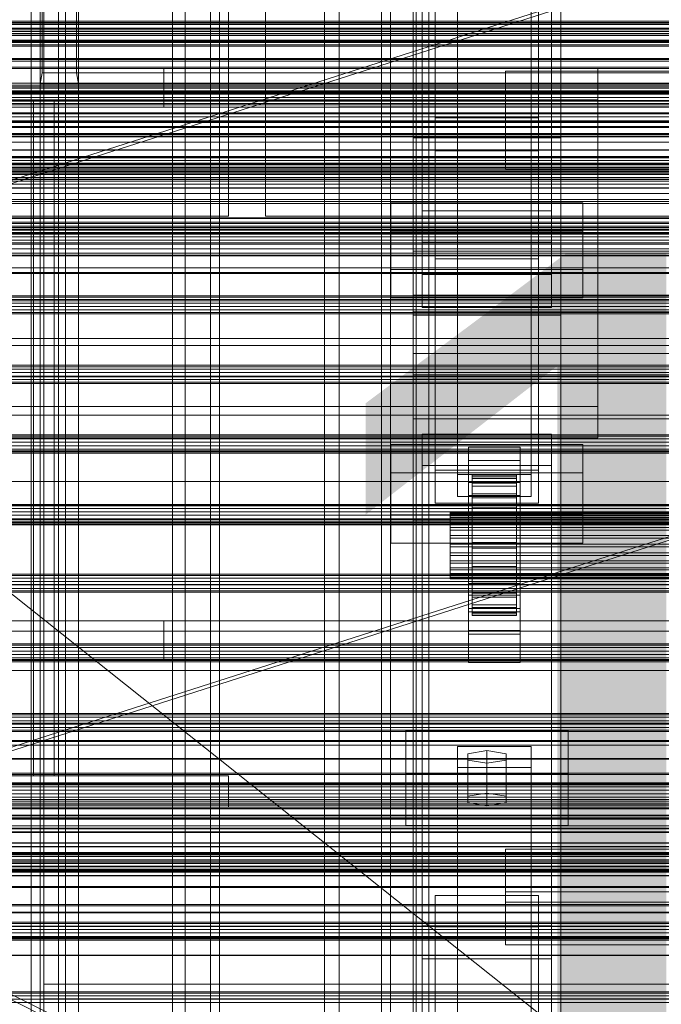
# Model space of a CAD drawing. Header units: millimetres. Extents: x -4395 to 65662, y -65530 to 6847.
# Tile 200 of 256: x -557 to -383, y -35153 to -34887. Entities that reach past the tile are written whole.
import ezdxf

# ---------------------------------------------------------------- set-up
doc = ezdxf.new("R2010")
doc.units = ezdxf.units.MM
for name, color, linetype, lineweight in [('COTAS_O', 1, 'Continuous', 0), ('frontal_BANDEJA_TOLVA_RECEPCION_C03', 7, 'Continuous', 0), ('frontal_briquetadora', 7, 'Continuous', 0), ('frontal_C01', 7, 'Continuous', 0), ('frontal_C02', 7, 'Continuous', 0), ('frontal_C03', 7, 'Continuous', 0), ('frontal_C07', 7, 'Continuous', 0), ('frontal_mezcladora', 7, 'Continuous', 0), ('frontal_secador', 7, 'Continuous', 0)]:
    doc.layers.add(name, color=color, linetype=linetype, lineweight=lineweight)
doc.dimstyles.new('R19_100', dxfattribs={"dimtxt": 250, "dimasz": 150, "dimexe": 150, "dimexo": 80, "dimgap": 100, "dimtad": 1, "dimtih": 1, "dimtoh": 1, "dimdsep": 46, "dimcen": 0.09, "dimadec": 0, "dimazin": 0, "dimtfac": 1, "dimtdec": 4, "dimtofl": 0, "dimtmove": 0, "dimatfit": 3, "dimfxl": 1, "dimtolj": 1, "dimtzin": 0, "dimarcsym": 0})

# ---------------------------------------------------------------- blocks, each defined once
blk = doc.blocks.new('DIM_R33_45')
at = {"layer": 'COTAS_O'}
for p, q in [((-1850, -34800), (-1850, -35500)), ((-150, -34800), (-150, -35500)), ((-1850, -35500), (-1700, -35455)), ((-150, -35500), (-300, -35455)), ((-150, -35500), (-1850, -35500)), ((-1850, -35500), (-1700, -35545)), ((-150, -35500), (-300, -35545))]:
    blk.add_line(p, q, dxfattribs=at)
blk.add_text('1700 O', height=250, rotation=180, dxfattribs=at).set_placement((-1000, -35600))
blk = doc.blocks.new('DIM_R33_46')
at = {"layer": 'COTAS_O'}
for p, q in [((-650, -33700), (50, -33700)), ((50, -33700), (5, -33850)), ((50, -34900), (50, -33700)), ((50, -33700), (95, -33850)), ((50, -34900), (5, -34750)), ((50, -34900), (95, -34750)), ((-650, -34900), (50, -34900))]:
    blk.add_line(p, q, dxfattribs=at)
blk.add_text('1200 O', height=250, rotation=90, dxfattribs=at).set_placement((-50, -34300))
blk = doc.blocks.new('DIM_R33_47')
at = {"layer": 'COTAS_O'}
for p, q in [((-650, -34200), (-500, -34155)), ((650, -34200), (500, -34155)), ((-650, -34900), (-650, -34200)), ((-650, -34200), (650, -34200)), ((-650, -34200), (-500, -34245)), ((650, -34200), (500, -34245)), ((650, -34900), (650, -34200))]:
    blk.add_line(p, q, dxfattribs=at)
blk.add_text('1300 O', height=250, dxfattribs=at).set_placement((0, -34100))
blk = doc.blocks.new('DIM_R33_49')
at = {"layer": 'COTAS_O'}
for p, q in [((-1480, -35300), (-1330, -35255)), ((490, -35300), (340, -35255)), ((-1480, -36000), (-1480, -35300)), ((-1480, -35300), (490, -35300)), ((-1480, -35300), (-1330, -35345)), ((490, -35300), (340, -35345)), ((490, -36000), (490, -35300))]:
    blk.add_line(p, q, dxfattribs=at)
blk.add_text('1970 O', height=250, dxfattribs=at).set_placement((-495, -35200))
blk = doc.blocks.new('DIM_R33_51')
at = {"layer": 'COTAS_O'}
for p, q in [((-1400, -35300), (-1250, -35255)), ((1400, -35300), (1250, -35255)), ((-1400, -36000), (-1400, -35300)), ((-1400, -35300), (1400, -35300)), ((-1400, -35300), (-1250, -35345)), ((1400, -35300), (1250, -35345)), ((1400, -36000), (1400, -35300))]:
    blk.add_line(p, q, dxfattribs=at)
blk.add_text('2800 O', height=250, dxfattribs=at).set_placement((0, -35200))

msp = doc.modelspace()

# ---------------------------------------------------------------- linework, layer by layer
at = {"layer": 'frontal_BANDEJA_TOLVA_RECEPCION_C03'}
for p, q in [((-1233, -35145.992), (-333, -34857.992)), ((-330, -34857.992), (-1230, -35145.992)), ((-333, -35011.469), (-1233, -35299.469)), ((-1230, -35299.469), (-330, -35011.469))]:
    msp.add_line(p, q, dxfattribs=at)
at = {"layer": 'frontal_briquetadora'}
for p, q in [((-500, -34940), (-500, -34760)), ((-490, -34940), (-490, -34760)), ((-1480, -34940), (-500, -34940)), ((-1330, -34940), (-500, -34940)), ((-490, -34940), (340, -34940)), ((-490, -34940), (490, -34940)), ((-490, -34940), (-320, -34940)), ((-1330, -34950), (340, -34950)), ((-1330, -34950), (-320, -34950)), ((-674.804, -34950), (340, -35756.525))]:
    msp.add_line(p, q, dxfattribs=at)
at = {"layer": 'frontal_C01'}
for p, q in [((-550, -35988), (-550, -34522.24)), ((-546, -35988), (-546, -34522.24)), ((-474, -34522.24), (-474, -35988)), ((-470, -35988), (-470, -34522.24)), ((-450, -34918.787), (-450, -34580.082)), ((-410, -34580.082), (-410, -34918.787)), ((-450, -34966.754), (-450, -34628.049)), ((-410, -34966.754), (-410, -34628.049)), ((-450, -34984.079), (-450, -34645.375)), ((-410, -34645.375), (-410, -34984.079)), ((-447.5, -34938.536), (-447.5, -34660.328)), ((-412.5, -34660.328), (-412.5, -34938.536)), ((-447.5, -34947.004), (-447.5, -34668.795)), ((-412.5, -34947.004), (-412.5, -34668.795)), ((-450, -35022.453), (-450, -34683.748)), ((-410, -35022.453), (-410, -34683.748)), ((-444, -34943.097), (-444, -34848.872)), ((-416, -34848.872), (-416, -34943.097)), ((-444, -34857.34), (-444, -34951.565)), ((-416, -34951.565), (-416, -34857.34)), ((-410, -34918.787), (-450, -34918.787)), ((-450, -34918.787), (-450, -34966.754)), ((-450, -35257.491), (-450, -34918.787)), ((-410, -34966.754), (-410, -34918.787)), ((-410, -34918.787), (-410, -35257.491)), ((-450, -34943.619), (-450, -34932.328)), ((-450, -34932.328), (450, -34932.328)), ((-450, -34965.905), (-450, -34932.328)), ((-456, -34954.444), (-456, -34936.38)), ((-456, -34936.38), (-404, -34936.38)), ((-456, -34944.055), (-456, -34936.38)), ((-404, -34936.38), (-404, -34954.444)), ((-404, -34936.38), (-404, -34944.055)), ((-412.5, -34938.536), (-447.5, -34938.536)), ((-447.5, -34938.536), (-447.5, -34947.004)), ((-412.5, -34947.004), (-412.5, -34938.536)), ((450, -34943.619), (-450, -34943.619)), ((-450, -34943.619), (-450, -34977.195)), ((-416, -34943.097), (-444, -34943.097)), ((-444, -34943.097), (-444, -34951.565)), ((-416, -34951.565), (-416, -34943.097)), ((-404, -34944.055), (-456, -34944.055)), ((-456, -34944.055), (-456, -34962.119)), ((-404, -34962.119), (-404, -34944.055)), ((-447.5, -34947.004), (-412.5, -34947.004)), ((-444, -34951.565), (-416, -34951.565)), ((-404, -34954.444), (-456, -34954.444)), ((-456, -34954.444), (-456, -34962.119)), ((-404, -34962.119), (-404, -34954.444)), ((-456, -34962.119), (-404, -34962.119)), ((450, -34965.905), (-450, -34965.905)), ((-450, -34965.905), (-450, -34977.195)), ((-450, -34966.754), (-410, -34966.754)), ((-450, -35305.458), (-450, -34966.754)), ((-410, -35305.458), (-410, -34966.754)), ((-450, -34977.195), (450, -34977.195)), ((-410, -34984.079), (-450, -34984.079)), ((-450, -34984.079), (-450, -35022.453)), ((-450, -35322.784), (-450, -34984.079)), ((-410, -35022.453), (-410, -34984.079)), ((-410, -34984.079), (-410, -35322.784)), ((-447.5, -35007.5), (-447.5, -34999.032)), ((-447.5, -34999.032), (-412.5, -34999.032)), ((-447.5, -35277.241), (-447.5, -34999.032)), ((-412.5, -34999.032), (-412.5, -35007.5)), ((-412.5, -34999.032), (-412.5, -35277.241)), ((-412.5, -35007.5), (-447.5, -35007.5)), ((-447.5, -35285.709), (-447.5, -35007.5)), ((-412.5, -35285.709), (-412.5, -35007.5)), ((-450, -35022.453), (-410, -35022.453)), ((-450, -35361.158), (-450, -35022.453)), ((-410, -35361.158), (-410, -35022.453)), ((-452, -35093.413), (-452, -35079.3)), ((-452, -35079.3), (-408, -35079.3)), ((-452, -35090.812), (-452, -35079.3)), ((-408, -35079.3), (-408, -35093.413)), ((-408, -35079.3), (-408, -35090.812)), ((-438, -35089.179), (-438, -35083.534)), ((-438, -35083.534), (-418, -35083.534)), ((-438, -35231.495), (-438, -35083.534)), ((-430, -35084.663), (-435.196, -35085.51)), ((-424.804, -35085.51), (-430, -35084.663)), ((-430, -35096.175), (-430, -35084.663)), ((-418, -35083.534), (-418, -35089.179)), ((-418, -35083.534), (-418, -35231.495)), ((-435.196, -35085.51), (-435.196, -35087.203)), ((-435.196, -35097.022), (-435.196, -35085.51)), ((-435.196, -35087.203), (-430, -35088.05)), ((-435.196, -35098.715), (-435.196, -35087.203)), ((-430, -35088.05), (-424.804, -35087.203)), ((-424.804, -35087.203), (-424.804, -35085.51)), ((-424.804, -35097.022), (-424.804, -35085.51)), ((-424.804, -35098.715), (-424.804, -35087.203)), ((-418, -35089.179), (-438, -35089.179)), ((-438, -35089.179), (-438, -35237.141)), ((-430, -35088.05), (-430, -35099.562)), ((-418, -35237.141), (-418, -35089.179)), ((-408, -35090.812), (-452, -35090.812)), ((-452, -35090.812), (-452, -35104.925)), ((-408, -35104.925), (-408, -35090.812)), ((-408, -35093.413), (-452, -35093.413)), ((-452, -35093.413), (-452, -35104.925)), ((-408, -35104.925), (-408, -35093.413)), ((-435.196, -35097.022), (-430, -35096.175)), ((-435.196, -35098.715), (-435.196, -35097.022)), ((-430, -35096.175), (-424.804, -35097.022)), ((-424.804, -35097.022), (-424.804, -35098.715)), ((-430, -35099.562), (-435.196, -35098.715)), ((-424.804, -35098.715), (-430, -35099.562)), ((-452, -35104.925), (-408, -35104.925)), ((-425, -35125.687), (-425, -35111.348)), ((-425, -35111.348), (425, -35111.348)), ((-425, -35122.86), (-425, -35111.348)), ((-444, -35132.345), (-444, -35123.877)), ((-444, -35123.877), (-416, -35123.877)), ((-444, -35219.706), (-444, -35123.877)), ((425, -35122.86), (-425, -35122.86)), ((-425, -35122.86), (-425, -35137.199)), ((-416, -35123.877), (-416, -35132.345)), ((-416, -35123.877), (-416, -35219.706)), ((425, -35125.687), (-425, -35125.687)), ((-425, -35125.687), (-425, -35137.199)), ((-416, -35132.345), (-444, -35132.345)), ((-444, -35132.345), (-444, -35228.173)), ((-416, -35228.173), (-416, -35132.345)), ((-425, -35137.199), (425, -35137.199)), ((-550, -35227.875), (-550, -35147.875)), ((-550, -35147.875), (550, -35147.875)), ((-550, -35151.875), (-550, -35147.875)), ((550, -35151.875), (-550, -35151.875)), ((-550, -35151.875), (-550, -35223.875))]:
    msp.add_line(p, q, dxfattribs=at)
at = {"layer": 'frontal_C02'}
for p, q in [((-550, -35988), (-550, -34033.402)), ((-546, -35988), (-546, -34033.402)), ((-474, -34033.402), (-474, -35988)), ((-470, -35988), (-470, -34033.402)), ((-450, -34936.365), (-450, -34578.704)), ((-410, -34578.704), (-410, -34936.365)), ((-450, -34984.093), (-450, -34626.431)), ((-410, -34984.093), (-410, -34626.431)), ((-450, -35117.436), (-450, -34759.774)), ((-410, -34759.774), (-410, -35117.436)), ((-447.5, -34955.758), (-447.5, -34774.394)), ((-412.5, -34774.394), (-412.5, -34955.758)), ((-447.5, -34964.7), (-447.5, -34783.336)), ((-412.5, -34964.7), (-412.5, -34783.336)), ((-450, -35155.618), (-450, -34797.956)), ((-410, -35155.618), (-410, -34797.956)), ((-470, -34914.371), (-470, -34834.371)), ((-550, -35988), (-550, -34838.141)), ((-546, -35988), (-546, -34838.141)), ((-474, -34838.141), (-474, -35988)), ((-470, -35988), (-470, -34838.141)), ((-470, -34838.371), (-470, -34910.371)), ((-438, -35009.912), (-438, -34862.689)), ((-418, -34862.689), (-418, -35009.912)), ((-438, -34868.65), (-438, -35015.873)), ((-418, -35015.873), (-418, -34868.65)), ((-425, -34915.909), (-425, -34900.768)), ((-425, -34900.768), (425, -34900.768)), ((-425, -34912.223), (-425, -34900.768)), ((-470, -34910.371), (470, -34910.371)), ((-470, -34914.371), (-470, -34910.371)), ((-444, -34922.355), (-444, -34913.413)), ((-444, -34913.413), (-416, -34913.413)), ((-444, -35008.764), (-444, -34913.413)), ((425, -34912.223), (-425, -34912.223)), ((-425, -34912.223), (-425, -34927.364)), ((-416, -34913.413), (-416, -34922.355)), ((-416, -34913.413), (-416, -35008.764)), ((-470, -34914.371), (470, -34914.371)), ((425, -34915.909), (-425, -34915.909)), ((-425, -34915.909), (-425, -34927.364)), ((-416, -34922.355), (-444, -34922.355)), ((-444, -34922.355), (-444, -35017.705)), ((-416, -35017.705), (-416, -34922.355)), ((-425, -34927.364), (425, -34927.364)), ((-410, -34936.365), (-450, -34936.365)), ((-450, -34936.365), (-450, -34984.093)), ((-450, -35294.027), (-450, -34936.365)), ((-410, -34984.093), (-410, -34936.365)), ((-410, -34936.365), (-410, -35294.027)), ((-450, -34961.417), (-450, -34949.495)), ((-450, -34949.495), (450, -34949.495)), ((-450, -34982.905), (-450, -34949.495)), ((-412.5, -34955.758), (-447.5, -34955.758)), ((-447.5, -34955.758), (-447.5, -34964.7)), ((-412.5, -34964.7), (-412.5, -34955.758)), ((450, -34961.417), (-450, -34961.417)), ((-450, -34961.417), (-450, -34994.827)), ((-447.5, -34964.7), (-412.5, -34964.7)), ((450, -34982.905), (-450, -34982.905)), ((-450, -34982.905), (-450, -34994.827)), ((-450, -34984.093), (-410, -34984.093)), ((-450, -35341.755), (-450, -34984.093)), ((-410, -35341.755), (-410, -34984.093)), ((-450, -34994.827), (450, -34994.827)), ((-456, -35020.863), (-456, -35001.788)), ((-456, -35001.788), (-404, -35001.788)), ((-456, -35009.424), (-456, -35001.788)), ((-404, -35001.788), (-404, -35020.863)), ((-404, -35001.788), (-404, -35009.424)), ((-435, -35006.094), (-435, -35002.517)), ((-435, -35002.517), (-421, -35002.517)), ((-435, -35042.608), (-435, -35002.517)), ((-421, -35002.517), (-421, -35006.094)), ((-421, -35002.517), (-421, -35042.608)), ((-421, -35006.094), (-435, -35006.094)), ((-435, -35006.094), (-435, -35046.185)), ((-421, -35046.185), (-421, -35006.094)), ((-404, -35009.424), (-456, -35009.424)), ((-456, -35009.424), (-456, -35028.499)), ((-416, -35008.764), (-444, -35008.764)), ((-444, -35008.764), (-444, -35017.705)), ((-418, -35009.912), (-438, -35009.912)), ((-438, -35009.912), (-438, -35015.873)), ((-434, -35020.127), (-434, -35010.136)), ((-434, -35010.136), (-434, -35010.582)), ((-434, -35010.136), (-422, -35010.136)), ((-434, -35010.983), (-434, -35010.136)), ((-422, -35010.582), (-422, -35010.136)), ((-422, -35010.136), (-422, -35020.127)), ((-422, -35010.136), (-422, -35010.983)), ((-418, -35015.873), (-418, -35009.912)), ((-416, -35017.705), (-416, -35008.764)), ((-404, -35028.499), (-404, -35009.424)), ((-435, -35015.632), (-435, -35012.055)), ((-435, -35012.055), (-421, -35012.055)), ((-435, -35052.146), (-435, -35012.055)), ((-434, -35020.339), (-434, -35010.582)), ((-434, -35010.582), (-434, -35012.291)), ((-434, -35010.582), (-422, -35010.582)), ((-434, -35020.529), (-434, -35010.983)), ((-434, -35010.983), (-422, -35010.983)), ((-434, -35013.067), (-434, -35010.983)), ((-434, -35021.148), (-434, -35012.291)), ((-434, -35012.291), (-434, -35015.147)), ((-434, -35012.291), (-422, -35012.291)), ((-422, -35012.291), (-422, -35010.582)), ((-422, -35010.582), (-422, -35020.339)), ((-422, -35010.983), (-422, -35020.529)), ((-422, -35010.983), (-422, -35013.067)), ((-422, -35015.147), (-422, -35012.291)), ((-422, -35012.291), (-422, -35021.148)), ((-421, -35012.055), (-421, -35015.632)), ((-421, -35012.055), (-421, -35052.146)), ((-434, -35021.516), (-434, -35013.067)), ((-434, -35013.067), (-422, -35013.067)), ((-434, -35016.245), (-434, -35013.067)), ((-434, -35022.501), (-434, -35015.147)), ((-434, -35015.147), (-434, -35018.956)), ((-434, -35015.147), (-422, -35015.147)), ((-422, -35013.067), (-422, -35021.516)), ((-422, -35013.067), (-422, -35016.245)), ((-422, -35018.956), (-422, -35015.147)), ((-422, -35015.147), (-422, -35022.501)), ((-444, -35017.705), (-416, -35017.705)), ((-438, -35015.873), (-418, -35015.873)), ((-421, -35015.632), (-435, -35015.632)), ((-435, -35015.632), (-435, -35055.723)), ((-434, -35023.021), (-434, -35016.245)), ((-434, -35016.245), (-422, -35016.245)), ((-434, -35020.3), (-434, -35016.245)), ((-422, -35016.245), (-422, -35023.021)), ((-422, -35016.245), (-422, -35020.3)), ((-421, -35055.723), (-421, -35015.632)), ((-404, -35020.863), (-456, -35020.863)), ((-456, -35020.863), (-456, -35028.499)), ((-440, -35020.529), (-440, -35020.127)), ((-440, -35020.127), (-440, -35020.339)), ((-440, -35020.127), (440, -35020.127)), ((-440, -35020.339), (-440, -35021.148)), ((-440, -35020.339), (440, -35020.339)), ((-440, -35021.516), (-440, -35020.529)), ((-440, -35020.529), (440, -35020.529)), ((-434, -35024.305), (-434, -35018.956)), ((-434, -35018.956), (-434, -35023.457)), ((-434, -35018.956), (-422, -35018.956)), ((-434, -35020.339), (-434, -35020.127)), ((-422, -35020.127), (-434, -35020.127)), ((-434, -35020.127), (-434, -35020.529)), ((-434, -35024.942), (-434, -35020.3)), ((-434, -35020.3), (-422, -35020.3)), ((-434, -35024.956), (-434, -35020.3)), ((-434, -35021.148), (-434, -35020.339)), ((-422, -35020.339), (-434, -35020.339)), ((-422, -35020.529), (-434, -35020.529)), ((-434, -35020.529), (-434, -35021.516)), ((-422, -35023.457), (-422, -35018.956)), ((-422, -35018.956), (-422, -35024.305)), ((-422, -35020.127), (-422, -35020.339)), ((-422, -35020.529), (-422, -35020.127)), ((-422, -35020.3), (-422, -35024.942)), ((-422, -35020.3), (-422, -35024.956)), ((-422, -35020.339), (-422, -35021.148)), ((-422, -35021.516), (-422, -35020.529)), ((-404, -35028.499), (-404, -35020.863)), ((-440, -35021.148), (-440, -35022.501)), ((-440, -35021.148), (440, -35021.148)), ((-440, -35023.021), (-440, -35021.516)), ((-440, -35021.516), (440, -35021.516)), ((-440, -35022.501), (-440, -35024.305)), ((-440, -35022.501), (440, -35022.501)), ((-440, -35024.942), (-440, -35023.021)), ((-440, -35023.021), (440, -35023.021)), ((-434, -35022.501), (-434, -35021.148)), ((-422, -35021.148), (-434, -35021.148)), ((-422, -35021.516), (-434, -35021.516)), ((-434, -35021.516), (-434, -35023.021)), ((-434, -35024.305), (-434, -35022.501)), ((-422, -35022.501), (-434, -35022.501)), ((-422, -35023.021), (-434, -35023.021)), ((-434, -35023.021), (-434, -35024.942)), ((-434, -35023.457), (-434, -35026.437)), ((-422, -35023.457), (-434, -35023.457)), ((-434, -35023.457), (-434, -35028.344)), ((-422, -35021.148), (-422, -35022.501)), ((-422, -35023.021), (-422, -35021.516)), ((-422, -35022.501), (-422, -35024.305)), ((-422, -35024.942), (-422, -35023.021)), ((-422, -35026.437), (-422, -35023.457)), ((-422, -35028.344), (-422, -35023.457)), ((-440, -35024.305), (-440, -35026.437)), ((-440, -35024.305), (440, -35024.305)), ((-440, -35027.148), (-440, -35024.942)), ((-440, -35024.942), (440, -35024.942)), ((-434, -35026.437), (-434, -35024.305)), ((-422, -35024.305), (-434, -35024.305)), ((-422, -35024.942), (-434, -35024.942)), ((-434, -35024.942), (-434, -35027.148)), ((-434, -35027.148), (-434, -35024.956)), ((-434, -35024.956), (-422, -35024.956)), ((-434, -35029.896), (-434, -35024.956)), ((-422, -35024.305), (-422, -35026.437)), ((-422, -35027.148), (-422, -35024.942)), ((-422, -35024.956), (-422, -35027.148)), ((-422, -35024.956), (-422, -35029.896)), ((-456, -35028.499), (-404, -35028.499)), ((-440, -35026.437), (-440, -35028.752)), ((440, -35026.437), (-440, -35026.437)), ((-440, -35029.487), (-440, -35027.148)), ((-440, -35027.148), (440, -35027.148)), ((-440, -35028.752), (-440, -35031.092)), ((-440, -35028.752), (440, -35028.752)), ((-434, -35026.437), (-422, -35026.437)), ((-434, -35028.752), (-434, -35026.437)), ((-422, -35027.148), (-434, -35027.148)), ((-434, -35027.148), (-434, -35029.487)), ((-434, -35028.752), (-434, -35028.344)), ((-434, -35028.344), (-434, -35033.284)), ((-434, -35028.344), (-422, -35028.344)), ((-434, -35031.092), (-434, -35028.752)), ((-422, -35028.752), (-434, -35028.752)), ((-422, -35026.437), (-422, -35028.752)), ((-422, -35029.487), (-422, -35027.148)), ((-422, -35033.284), (-422, -35028.344)), ((-422, -35028.344), (-422, -35028.752)), ((-422, -35028.752), (-422, -35031.092)), ((-440, -35031.802), (-440, -35029.487)), ((-440, -35029.487), (440, -35029.487)), ((-440, -35031.092), (-440, -35033.298)), ((-440, -35031.092), (440, -35031.092)), ((-434, -35029.487), (-434, -35029.896)), ((-422, -35029.487), (-434, -35029.487)), ((-434, -35029.487), (-434, -35031.802)), ((-434, -35029.896), (-422, -35029.896)), ((-434, -35034.783), (-434, -35029.896)), ((-434, -35033.298), (-434, -35031.092)), ((-434, -35031.092), (-434, -35033.284)), ((-422, -35031.092), (-434, -35031.092)), ((-422, -35029.896), (-422, -35029.487)), ((-422, -35031.802), (-422, -35029.487)), ((-422, -35029.896), (-422, -35034.783)), ((-422, -35033.284), (-422, -35031.092)), ((-422, -35031.092), (-422, -35033.298)), ((-440, -35033.934), (-440, -35031.802)), ((-440, -35031.802), (440, -35031.802)), ((-440, -35033.298), (-440, -35035.219)), ((-440, -35033.298), (440, -35033.298)), ((-440, -35035.738), (-440, -35033.934)), ((-440, -35033.934), (440, -35033.934)), ((-434, -35031.802), (-434, -35034.783)), ((-422, -35031.802), (-434, -35031.802)), ((-434, -35031.802), (-434, -35033.934)), ((-434, -35033.284), (-434, -35037.94)), ((-434, -35033.284), (-422, -35033.284)), ((-434, -35035.219), (-434, -35033.298)), ((-434, -35033.298), (-434, -35037.94)), ((-422, -35033.298), (-434, -35033.298)), ((-434, -35033.934), (-434, -35039.284)), ((-422, -35033.934), (-434, -35033.934)), ((-434, -35033.934), (-434, -35035.738)), ((-422, -35034.783), (-422, -35031.802)), ((-422, -35033.934), (-422, -35031.802)), ((-422, -35037.94), (-422, -35033.284)), ((-422, -35037.94), (-422, -35033.298)), ((-422, -35033.298), (-422, -35035.219)), ((-422, -35039.284), (-422, -35033.934)), ((-422, -35035.738), (-422, -35033.934)), ((-440, -35035.219), (-440, -35036.724)), ((-440, -35035.219), (440, -35035.219)), ((-440, -35037.091), (-440, -35035.738)), ((-440, -35035.738), (440, -35035.738)), ((-440, -35036.724), (-440, -35037.711)), ((-440, -35036.724), (440, -35036.724)), ((-434, -35034.783), (-422, -35034.783)), ((-434, -35039.284), (-434, -35034.783)), ((-434, -35036.724), (-434, -35035.219)), ((-434, -35035.219), (-434, -35041.995)), ((-422, -35035.219), (-434, -35035.219)), ((-434, -35035.738), (-434, -35043.092)), ((-422, -35035.738), (-434, -35035.738)), ((-434, -35035.738), (-434, -35037.091)), ((-434, -35037.711), (-434, -35036.724)), ((-434, -35036.724), (-434, -35045.173)), ((-422, -35036.724), (-434, -35036.724)), ((-422, -35034.783), (-422, -35039.284)), ((-422, -35041.995), (-422, -35035.219)), ((-422, -35035.219), (-422, -35036.724)), ((-422, -35043.092), (-422, -35035.738)), ((-422, -35037.091), (-422, -35035.738)), ((-422, -35045.173), (-422, -35036.724)), ((-422, -35036.724), (-422, -35037.711)), ((-440, -35037.901), (-440, -35037.091)), ((-440, -35037.091), (440, -35037.091)), ((-440, -35037.711), (-440, -35038.112)), ((-440, -35037.711), (440, -35037.711)), ((-440, -35038.112), (-440, -35037.901)), ((-440, -35037.901), (440, -35037.901)), ((-440, -35038.112), (440, -35038.112)), ((-435, -35053.157), (-435, -35039.447)), ((-435, -35039.447), (-421, -35039.447)), ((-435, -35047.083), (-435, -35039.447)), ((-434, -35037.091), (-434, -35045.949)), ((-422, -35037.091), (-434, -35037.091)), ((-434, -35037.091), (-434, -35037.901)), ((-434, -35038.112), (-434, -35037.711)), ((-434, -35037.711), (-434, -35047.256)), ((-422, -35037.711), (-434, -35037.711)), ((-434, -35037.901), (-434, -35047.658)), ((-422, -35037.901), (-434, -35037.901)), ((-434, -35037.901), (-434, -35038.112)), ((-434, -35037.94), (-434, -35041.995)), ((-434, -35037.94), (-422, -35037.94)), ((-434, -35038.112), (-434, -35048.104)), ((-422, -35038.112), (-434, -35038.112)), ((-434, -35039.284), (-422, -35039.284)), ((-434, -35043.092), (-434, -35039.284)), ((-422, -35045.949), (-422, -35037.091)), ((-422, -35037.901), (-422, -35037.091)), ((-422, -35047.256), (-422, -35037.711)), ((-422, -35037.711), (-422, -35038.112)), ((-422, -35047.658), (-422, -35037.901)), ((-422, -35038.112), (-422, -35037.901)), ((-422, -35041.995), (-422, -35037.94)), ((-422, -35048.104), (-422, -35038.112)), ((-422, -35039.284), (-422, -35043.092)), ((-421, -35039.447), (-421, -35053.157)), ((-421, -35039.447), (-421, -35047.083)), ((-434, -35041.995), (-434, -35045.173)), ((-434, -35041.995), (-422, -35041.995)), ((-422, -35045.173), (-422, -35041.995)), ((-421, -35042.608), (-435, -35042.608)), ((-435, -35042.608), (-435, -35046.185)), ((-434, -35043.092), (-422, -35043.092)), ((-434, -35045.949), (-434, -35043.092)), ((-422, -35043.092), (-422, -35045.949)), ((-421, -35046.185), (-421, -35042.608)), ((-435, -35046.185), (-421, -35046.185)), ((-421, -35047.083), (-435, -35047.083)), ((-435, -35047.083), (-435, -35060.793)), ((-434, -35045.173), (-434, -35047.256)), ((-434, -35045.173), (-422, -35045.173)), ((-434, -35045.949), (-422, -35045.949)), ((-434, -35047.658), (-434, -35045.949)), ((-434, -35047.256), (-434, -35048.104)), ((-434, -35047.256), (-422, -35047.256)), ((-422, -35047.256), (-422, -35045.173)), ((-422, -35045.949), (-422, -35047.658)), ((-422, -35048.104), (-422, -35047.256)), ((-421, -35060.793), (-421, -35047.083)), ((-434, -35047.658), (-422, -35047.658)), ((-434, -35048.104), (-434, -35047.658)), ((-434, -35048.104), (-422, -35048.104)), ((-422, -35047.658), (-422, -35048.104)), ((-421, -35052.146), (-435, -35052.146)), ((-435, -35052.146), (-435, -35055.723)), ((-421, -35055.723), (-421, -35052.146)), ((-421, -35053.157), (-435, -35053.157)), ((-435, -35053.157), (-435, -35060.793)), ((-421, -35060.793), (-421, -35053.157)), ((-435, -35055.723), (-421, -35055.723)), ((-435, -35060.793), (-421, -35060.793)), ((-410, -35117.436), (-450, -35117.436)), ((-450, -35117.436), (-450, -35155.618)), ((-450, -35475.098), (-450, -35117.436)), ((-410, -35155.618), (-410, -35117.436)), ((-410, -35117.436), (-410, -35475.098)), ((-447.5, -35140.997), (-447.5, -35132.056)), ((-447.5, -35132.056), (-412.5, -35132.056)), ((-447.5, -35313.42), (-447.5, -35132.056)), ((-412.5, -35132.056), (-412.5, -35140.997)), ((-412.5, -35132.056), (-412.5, -35313.42)), ((-412.5, -35140.997), (-447.5, -35140.997)), ((-447.5, -35322.362), (-447.5, -35140.997)), ((-412.5, -35322.362), (-412.5, -35140.997))]:
    msp.add_line(p, q, dxfattribs=at)
at = {"layer": 'frontal_C03'}
for p, q in [((1270, -34887.204), (-1230, -34887.204)), ((-1230, -34888.136), (1270, -34888.136)), ((1270, -34889.078), (-1230, -34889.078)), ((1270, -34890.01), (-1230, -34890.01)), ((1270, -34890.676), (-1230, -34890.676)), ((1270, -34891.063), (-1230, -34891.063)), ((1270, -34892.616), (-1230, -34892.616)), ((1270, -34892.701), (-1230, -34892.701)), ((1270, -34897.315), (-1230, -34897.315)), ((1270, -34897.557), (-1230, -34897.557)), ((1270, -34904.993), (-1230, -34904.993)), ((1270, -34905.379), (-1230, -34905.379)), ((1270, -34906.045), (-1230, -34906.045)), ((1270, -34906.084), (-1230, -34906.084)), ((1270, -34906.446), (-1230, -34906.446)), ((-1230, -34906.977), (1270, -34906.977)), ((1270, -34907.919), (-1230, -34907.919)), ((1270, -34908.851), (-1230, -34908.851)), ((1270, -34909.517), (-1230, -34909.517)), ((1270, -34909.903), (-1230, -34909.903)), ((1516, -34914.222), (-1476, -34914.222)), ((1516, -34914.248), (-1476, -34914.248)), ((1516, -34915.69), (-1476, -34915.69)), ((1516, -34915.766), (-1476, -34915.766)), ((1516, -34918.43), (-1476, -34918.43)), ((1516, -34918.544), (-1476, -34918.544)), ((1270, -34917.586), (-1230, -34917.586)), ((-1230, -34918.014), (1270, -34918.014)), ((1516, -34922.025), (-1476, -34922.025)), ((-1476, -34922.159), (1516, -34922.159)), ((1270, -34923.834), (-1230, -34923.834)), ((1270, -34924.22), (-1230, -34924.22)), ((1270, -34924.886), (-1230, -34924.886)), ((1516, -34925.927), (-1476, -34925.927)), ((1516, -34926.06), (-1476, -34926.06)), ((-1230, -34925.818), (1270, -34925.818)), ((1270, -34926.76), (-1230, -34926.76)), ((1516, -34929.542), (-1476, -34929.542)), ((1516, -34929.655), (-1476, -34929.655)), ((1270, -34927.692), (-1230, -34927.692)), ((1270, -34928.358), (-1230, -34928.358)), ((1270, -34928.744), (-1230, -34928.744)), ((1270, -34930.072), (-1230, -34930.072)), ((1516, -34932.319), (-1476, -34932.319)), ((1516, -34932.395), (-1476, -34932.395)), ((1270, -34930.499), (-1230, -34930.499)), ((1516, -34933.837), (-1476, -34933.837)), ((1516, -34933.864), (-1476, -34933.864)), ((-1500, -34936.603), (1540, -34936.603)), ((-1580, -34940.401), (1620, -34940.401)), ((-1500, -34940.603), (1540, -34940.603)), ((1270, -34941.639), (-1230, -34941.639)), ((1270, -34942.002), (-1230, -34942.002)), ((1270, -34942.675), (-1230, -34942.675)), ((1270, -34943.061), (-1230, -34943.061)), ((-1580, -34944.401), (1620, -34944.401)), ((1270, -34943.727), (-1230, -34943.727)), ((-1230, -34944.659), (1270, -34944.659)), ((1270, -34945.601), (-1230, -34945.601)), ((1270, -34946.533), (-1230, -34946.533)), ((1270, -34947.199), (-1230, -34947.199)), ((1270, -34947.585), (-1230, -34947.585)), ((1270, -34950.528), (-1230, -34950.528)), ((1270, -34950.77), (-1230, -34950.77)), ((1270, -34955.385), (-1230, -34955.385)), ((1270, -34955.47), (-1230, -34955.47)), ((1270, -34961.516), (-1230, -34961.516)), ((1270, -34961.902), (-1230, -34961.902)), ((1270, -34962.568), (-1230, -34962.568)), ((-1230, -34963.5), (1270, -34963.5)), ((1270, -34964.442), (-1230, -34964.442)), ((1270, -34965.374), (-1230, -34965.374)), ((1270, -34966.04), (-1230, -34966.04)), ((1270, -34966.426), (-1230, -34966.426)), ((1270, -34980.357), (-1230, -34980.357)), ((1270, -34980.743), (-1230, -34980.743)), ((1270, -34981.409), (-1230, -34981.409)), ((-1230, -34982.341), (1270, -34982.341)), ((1270, -34983.283), (-1230, -34983.283)), ((1270, -34984.215), (-1230, -34984.215)), ((1270, -34984.881), (-1230, -34984.881)), ((1270, -34985.267), (-1230, -34985.267)), ((1270, -34999.198), (-1230, -34999.198)), ((1270, -34999.584), (-1230, -34999.584)), ((1270, -35000.25), (-1230, -35000.25)), ((-1230, -35001.182), (1270, -35001.182)), ((1270, -35002.124), (-1230, -35002.124)), ((1270, -35003.056), (-1230, -35003.056)), ((1270, -35003.722), (-1230, -35003.722)), ((1270, -35004.108), (-1230, -35004.108)), ((1270, -35018.039), (-1230, -35018.039)), ((1270, -35018.425), (-1230, -35018.425)), ((1270, -35019.091), (-1230, -35019.091)), ((-1230, -35020.023), (1270, -35020.023)), ((1270, -35020.965), (-1230, -35020.965)), ((1270, -35021.897), (-1230, -35021.897)), ((1270, -35022.563), (-1230, -35022.563)), ((1270, -35022.949), (-1230, -35022.949)), ((1270, -35036.88), (-1230, -35036.88)), ((1270, -35037.266), (-1230, -35037.266)), ((1270, -35037.932), (-1230, -35037.932)), ((-1230, -35038.864), (1270, -35038.864)), ((1270, -35039.806), (-1230, -35039.806)), ((1270, -35040.738), (-1230, -35040.738)), ((1270, -35041.404), (-1230, -35041.404)), ((1270, -35041.79), (-1230, -35041.79)), ((1270, -35055.721), (-1230, -35055.721)), ((1270, -35056.107), (-1230, -35056.107)), ((1270, -35056.773), (-1230, -35056.773)), ((-1230, -35057.705), (1270, -35057.705)), ((1270, -35058.647), (-1230, -35058.647)), ((1270, -35059.579), (-1230, -35059.579)), ((1270, -35060.245), (-1230, -35060.245)), ((1270, -35060.631), (-1230, -35060.631)), ((1270, -35074.562), (-1230, -35074.562)), ((1270, -35074.948), (-1230, -35074.948)), ((1270, -35075.614), (-1230, -35075.614)), ((-1230, -35076.546), (1270, -35076.546)), ((1270, -35077.257), (-1230, -35077.257)), ((1270, -35077.342), (-1230, -35077.342)), ((1270, -35077.488), (-1230, -35077.488)), ((1270, -35078.42), (-1230, -35078.42)), ((1270, -35079.086), (-1230, -35079.086)), ((1270, -35079.472), (-1230, -35079.472)), ((1270, -35081.957), (-1230, -35081.957)), ((1270, -35082.199), (-1230, -35082.199)), ((1270, -35083.141), (-1230, -35083.141)), ((1270, -35083.208), (-1230, -35083.208)), ((1270, -35086.813), (-1230, -35086.813)), ((1270, -35087.002), (-1230, -35087.002)), ((1270, -35090.725), (-1230, -35090.725)), ((1270, -35091.088), (-1230, -35091.088)), ((1270, -35093.403), (-1230, -35093.403)), ((1270, -35093.663), (-1230, -35093.663)), ((1270, -35093.789), (-1230, -35093.789)), ((1270, -35093.946), (-1230, -35093.946)), ((1270, -35094.455), (-1230, -35094.455)), ((-1230, -35095.387), (1270, -35095.387)), ((1516, -35097.873), (-1476, -35097.873)), ((1516, -35097.899), (-1476, -35097.899)), ((1270, -35096.329), (-1230, -35096.329)), ((1270, -35097.261), (-1230, -35097.261)), ((1270, -35097.927), (-1230, -35097.927)), ((1516, -35098.863), (-1476, -35098.863)), ((1516, -35098.89), (-1476, -35098.89)), ((1516, -35099.341), (-1476, -35099.341)), ((1516, -35099.417), (-1476, -35099.417)), ((1516, -35100.332), (-1476, -35100.332)), ((1516, -35100.408), (-1476, -35100.408)), ((1270, -35098.313), (-1230, -35098.313)), ((1516, -35102.081), (-1476, -35102.081)), ((1516, -35102.195), (-1476, -35102.195)), ((1516, -35103.072), (-1476, -35103.072)), ((1516, -35103.185), (-1476, -35103.185)), ((1270, -35102.228), (-1230, -35102.228)), ((1270, -35102.65), (-1230, -35102.65)), ((-1230, -35102.655), (1270, -35102.655)), ((-1230, -35102.983), (1270, -35102.983)), ((1516, -35105.676), (-1476, -35105.676)), ((-1476, -35105.809), (1516, -35105.809)), ((1516, -35106.667), (-1476, -35106.667)), ((-1476, -35106.8), (1516, -35106.8)), ((1516, -35109.578), (-1476, -35109.578)), ((1516, -35109.711), (-1476, -35109.711)), ((1516, -35110.568), (-1476, -35110.568)), ((1516, -35110.702), (-1476, -35110.702)), ((1516, -35113.193), (-1476, -35113.193)), ((1516, -35113.306), (-1476, -35113.306)), ((1516, -35114.183), (-1476, -35114.183)), ((1270, -35112.244), (-1230, -35112.244)), ((1270, -35112.404), (-1230, -35112.404)), ((1270, -35112.63), (-1230, -35112.63)), ((1270, -35112.738), (-1230, -35112.738)), ((1270, -35113.296), (-1230, -35113.296)), ((1516, -35114.296), (-1476, -35114.296)), ((1516, -35115.97), (-1476, -35115.97)), ((1516, -35116.046), (-1476, -35116.046)), ((-1230, -35114.228), (1270, -35114.228)), ((1270, -35114.713), (-1230, -35114.713)), ((1270, -35115.141), (-1230, -35115.141)), ((1270, -35115.17), (-1230, -35115.17)), ((1270, -35116.102), (-1230, -35116.102)), ((1270, -35116.768), (-1230, -35116.768)), ((1516, -35116.961), (-1476, -35116.961)), ((1516, -35117.037), (-1476, -35117.037)), ((1516, -35117.488), (-1476, -35117.488)), ((1516, -35117.514), (-1476, -35117.514)), ((1516, -35118.479), (-1476, -35118.479)), ((1516, -35118.505), (-1476, -35118.505)), ((1270, -35117.154), (-1230, -35117.154)), ((1270, -35121.441), (-1230, -35121.441)), ((1270, -35121.724), (-1230, -35121.724)), ((1270, -35126.281), (-1230, -35126.281)), ((1270, -35126.643), (-1230, -35126.643)), ((1270, -35128.385), (-1230, -35128.385)), ((1270, -35128.574), (-1230, -35128.574)), ((1270, -35131.085), (-1230, -35131.085)), ((1270, -35131.471), (-1230, -35131.471)), ((1270, -35132.137), (-1230, -35132.137)), ((1270, -35132.179), (-1230, -35132.179)), ((1270, -35132.246), (-1230, -35132.246)), ((-1230, -35133.069), (1270, -35133.069)), ((1270, -35134.011), (-1230, -35134.011)), ((1270, -35134.943), (-1230, -35134.943)), ((1270, -35135.17), (-1230, -35135.17)), ((1270, -35135.412), (-1230, -35135.412)), ((1270, -35135.609), (-1230, -35135.609)), ((1270, -35135.995), (-1230, -35135.995)), ((1270, -35140.026), (-1230, -35140.026)), ((1270, -35140.111), (-1230, -35140.111)), ((1270, -35149.926), (-1230, -35149.926)), ((1270, -35150.312), (-1230, -35150.312)), ((1270, -35150.978), (-1230, -35150.978)), ((-1230, -35151.91), (1270, -35151.91)), ((1270, -35152.852), (-1230, -35152.852))]:
    msp.add_line(p, q, dxfattribs=at)
at = {"layer": 'frontal_C07'}
for p, q in [((-553.419, -35988), (-553.419, -34013.117)), ((-550.982, -34013.117), (-550.982, -35988)), ((-544.094, -34013.117), (-544.094, -35988)), ((-540.621, -35988), (-540.621, -34013.117)), ((-515.193, -35988), (-515.193, -34841.243)), ((-511.72, -34841.243), (-511.72, -35988)), ((-504.832, -35988), (-504.832, -34841.243)), ((-502.395, -34841.243), (-502.395, -35988)), ((-458.531, -35988), (-458.531, -34841.243)), ((-456.094, -34841.243), (-456.094, -35988)), ((-449.206, -34841.243), (-449.206, -35988)), ((-445.733, -35988), (-445.733, -34841.243)), ((-550.982, -34904.215), (-550.982, -34844.215)), ((-540.621, -34844.215), (-540.621, -34904.215)), ((-550.464, -34847.215), (-550.464, -34901.215)), ((-541.139, -34901.215), (-541.139, -34847.215)), ((-550.464, -34901.215), (-550.982, -34904.215)), ((-77.675, -34901.215), (-550.464, -34901.215)), ((-550.464, -34901.215), (-541.139, -34901.215)), ((-541.139, -34901.215), (-68.35, -34901.215)), ((-540.621, -34904.215), (-541.139, -34901.215)), ((-540.621, -34904.215), (-550.982, -34904.215)), ((-550.982, -34904.215), (-78.193, -34904.215)), ((-67.832, -34904.215), (-540.621, -34904.215))]:
    msp.add_line(p, q, dxfattribs=at)
at = {"layer": 'frontal_mezcladora'}
for p, q in [((-470, -34900), (-470, -34880)), ((-750, -34900), (750, -34900)), ((-750, -34900), (-400, -34900)), ((-630, -34900), (-470, -34900)), ((-600, -34900), (600, -34900)), ((-600, -34900), (-500, -34900)), ((-582.5, -34900), (-517.5, -34900)), ((-517.5, -34910.5), (-517.5, -34900)), ((-500, -34908.5), (-500, -34900)), ((-400, -34908.5), (-400, -34900)), ((-750, -34908.5), (-400, -34908.5)), ((-600, -34908.5), (-500, -34908.5)), ((-552.8, -34908.5), (-547.2, -34908.5)), ((-552.8, -35091.5), (-552.8, -34908.5)), ((-547.2, -35091.5), (-547.2, -34908.5)), ((-400, -34991.5), (-400, -34908.5)), ((-750, -34910.5), (750, -34910.5)), ((-582.5, -34910.5), (-517.5, -34910.5)), ((-750, -34991.5), (-400, -34991.5)), ((-400, -35000), (-400, -34991.5)), ((-750, -35000), (-400, -35000)), ((-750, -35049.5), (750, -35049.5)), ((-582.5, -35049.5), (-517.5, -35049.5)), ((-517.5, -35060), (-517.5, -35049.5)), ((-750, -35060), (750, -35060)), ((-582.5, -35060), (-517.5, -35060)), ((-600, -35091.5), (-500, -35091.5)), ((-552.8, -35091.5), (-547.2, -35091.5)), ((-500, -35100), (-500, -35091.5)), ((-600, -35100), (-500, -35100))]:
    msp.add_line(p, q, dxfattribs=at)
at = {"layer": 'frontal_secador'}
for p, q in [((-200, -35331), (-1245, -34810)), ((-1242, -34810), (-197, -35331)), ((-1250, -34887.588), (1250, -34887.588)), ((1250, -34887.611), (-1250, -34887.611)), ((1250, -34887.728), (-1250, -34887.728)), ((-1250, -34889.387), (1250, -34889.387)), ((1250, -34889.918), (-1250, -34889.918)), ((-1250, -34890), (1250, -34890)), ((1250, -34890.588), (-1250, -34890.588)), ((1250, -34892.387), (-1250, -34892.387)), ((1250, -34893), (-1250, -34893)), ((-1250, -34893.65), (1250, -34893.65)), ((-1250, -34894), (1250, -34894)), ((1250, -34897.382), (-1250, -34897.382)), ((1250, -34898), (-1250, -34898)), ((1250, -34899.689), (-1250, -34899.689)), ((1250, -34904), (-1250, -34904)), ((1250, -34904.545), (-1250, -34904.545)), ((1250, -34906.144), (-1250, -34906.144)), ((1250, -34906.709), (-1250, -34906.709)), ((1250, -34908.686), (-1250, -34908.686)), ((1320, -34912), (-1320, -34912)), ((1320, -34912.273), (-1320, -34912.273)), ((1320, -34913.072), (-1320, -34913.072)), ((1320, -34914.343), (-1320, -34914.343)), ((1250, -34912), (-1250, -34912)), ((1320, -34916), (-1320, -34916)), ((1250, -34914.651), (-1250, -34914.651)), ((1250, -34915.859), (-1250, -34915.859)), ((1320, -34917.929), (-1320, -34917.929)), ((-1320, -34920), (1320, -34920)), ((1320, -34922.071), (-1320, -34922.071)), ((-1250, -34920), (1250, -34920)), ((1320, -34924), (-1320, -34924)), ((1250, -34924.141), (-1250, -34924.141)), ((1320, -34925.657), (-1320, -34925.657)), ((1320, -34926.928), (-1320, -34926.928)), ((1250, -34927.285), (-1250, -34927.285)), ((1320, -34927.727), (-1320, -34927.727)), ((1320, -34928), (-1320, -34928)), ((1250, -34928), (-1250, -34928)), ((1250, -34931.314), (-1250, -34931.314)), ((1250, -34933.856), (-1250, -34933.856)), ((1250, -34935.455), (-1250, -34935.455)), ((1250, -34936), (-1250, -34936)), ((1360, -34943.5), (-1360, -34943.5)), ((1360, -34944.863), (-1360, -34944.863)), ((1250, -34943.75), (-1250, -34943.75)), ((1360, -34948.859), (-1360, -34948.859)), ((-1250, -34950), (1250, -34950)), ((-1245, -34950), (1245, -34950)), ((1245, -34954), (-1245, -34954)), ((1360, -34955.216), (-1360, -34955.216)), ((1360, -34963.5), (-1360, -34963.5)), ((1250, -34962.924), (-1250, -34962.924)), ((1360, -34973.147), (-1360, -34973.147)), ((-1250, -34975), (1250, -34975)), ((-1360, -34983.5), (1360, -34983.5)), ((-1250, -34983.5), (1250, -34983.5)), ((1360, -34993.853), (-1360, -34993.853)), ((1360, -35003.5), (-1360, -35003.5)), ((1250, -35004.076), (-1250, -35004.076)), ((1360, -35011.784), (-1360, -35011.784)), ((1360, -35018.141), (-1360, -35018.141)), ((1360, -35022.137), (-1360, -35022.137)), ((1360, -35023.5), (-1360, -35023.5)), ((1250, -35023.25), (-1250, -35023.25)), ((1250, -35039.715), (-1250, -35039.715)), ((1250, -35052.349), (-1250, -35052.349)), ((1250, -35060.291), (-1250, -35060.291)), ((1250, -35063), (-1250, -35063)), ((-1400, -35100), (1400, -35100)), ((-1250, -35100), (1250, -35100)), ((-1250, -35105), (1250, -35105))]:
    msp.add_line(p, q, dxfattribs=at)

# ---------------------------------------------------------------- dimensions: what is measured, and where the dimension line sits
at = {"layer": 'COTAS_O'}
for p1, p2, distance, picture, middle in [((-650, -34900), (-650, -33700), -700, 'DIM_R33_46', (50, -34300)), ((-650, -34900), (650, -34900), 700, 'DIM_R33_47', (0, -34200)), ((-150, -34800), (-1850, -34800), 700, 'DIM_R33_45', (-1000, -35500)), ((-1480, -36000), (490, -36000), 700, 'DIM_R33_49', (-495, -35300)), ((-1400, -36000), (1400, -36000), 700, 'DIM_R33_51', (0, -35300))]:
    dim = msp.add_aligned_dim(p1=p1, p2=p2, distance=distance, text='<> O', dimstyle='R19_100', dxfattribs=at)
    dim.commit()
    dim.dimension.update_dxf_attribs({"geometry": picture, "text_midpoint": middle})

doc.saveas('drawing.dxf')
